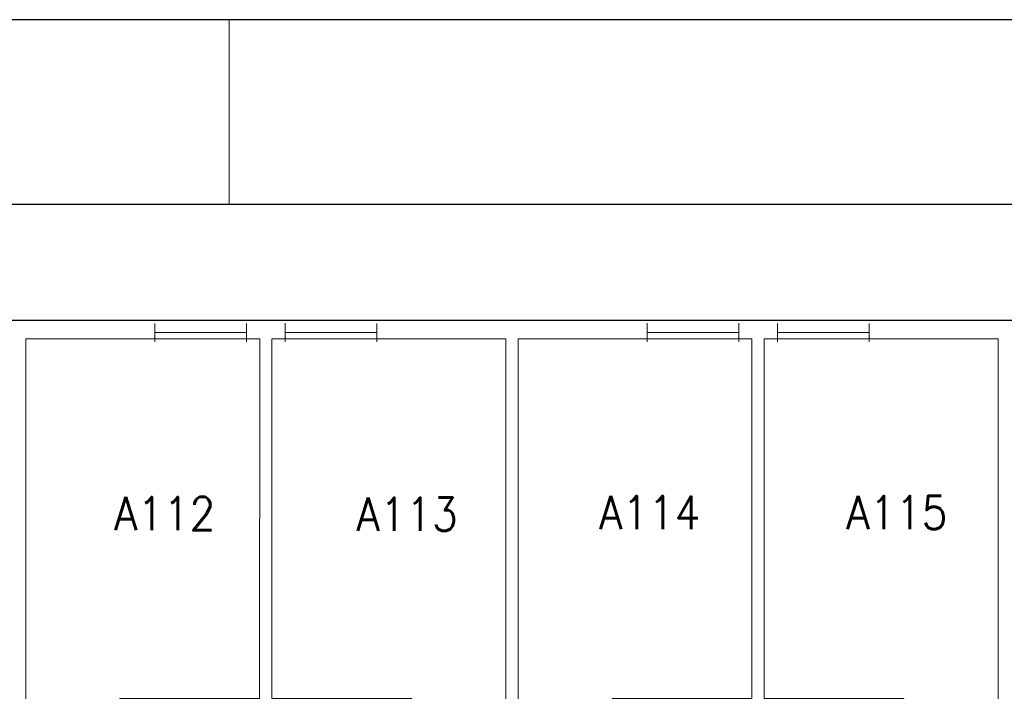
# Model space of a CAD drawing. Header units: metres. Extents: x 150884 to 151010, y 450410 to 450499.
# Tile 22 of 25: x 150943 to 150959, y 450488 to 450499. Entities that reach past the tile are written whole.
import ezdxf
from ezdxf.enums import TextEntityAlignment as Align

# ---------------------------------------------------------------- set-up
doc = ezdxf.new("R2010")
doc.units = ezdxf.units.M
doc.header["$MEASUREMENT"] = 0
for name, color, linetype, lineweight in [('BINNENMUUR', 7, 'Continuous', 0), ('BOUWKUNDE', 7, 'Continuous', 0), ('BUITENMUUR', 7, 'Continuous', 0), ('KADER', 7, 'Continuous', 0), ('LABEL', 7, 'Continuous', 0)]:
    doc.layers.add(name, color=color, linetype=linetype, lineweight=lineweight)
doc.styles.add('Style-STANDARD', font='STANDARD.shx')

# ---------------------------------------------------------------- blocks, each defined once
blk = doc.blocks.new('204')
at = {"layer": 'BOUWKUNDE', "color": 7, "linetype": 'Continuous', "lineweight": 0}
for p, q in [((0, -0.101), (0, 0.101)), ((1, -0.101), (1, 0.1)), ((0, 0), (1, 0))]:
    blk.add_line(p, q, dxfattribs=at)
blk = doc.blocks.new('204_1')
at = {"layer": 'BOUWKUNDE', "color": 7, "linetype": 'Continuous', "lineweight": 0}
for p, q in [((0, -0.101), (0, 0.101)), ((1, -0.1), (1, 0.101)), ((0, 0), (1, 0))]:
    blk.add_line(p, q, dxfattribs=at)
blk = doc.blocks.new('A3L')
at = {"layer": 'KADER', "color": 7, "linetype": 'Continuous', "lineweight": 30}
for p, q in [((2, 57.399), (-82, 57.4)), ((-0.001, 55.399), (-77, 55.4))]:
    blk.add_line(p, q, dxfattribs=at)
at = {"layer": 'KADER', "color": 7, "linetype": 'Continuous', "lineweight": 0}
blk.add_line((-40.002, 57.399), (-40.002, 55.399), dxfattribs=at)

msp = doc.modelspace()

# ---------------------------------------------------------------- linework, layer by layer
at = {"layer": 'BINNENMUUR', "color": 7, "linetype": 'Continuous', "lineweight": 13, "flags": 128}
for points in [[(150943.415, 450493.76), (150943.415, 450486.385), (150944.945, 450486.385), (150944.945, 450487.915), (150947.214, 450487.915), (150947.215, 450493.76)], [(150947.415, 450493.759), (150947.415, 450487.914), (150949.685, 450487.915), (150949.685, 450486.384), (150951.215, 450486.384), (150951.215, 450493.76)], [(150951.415, 450493.759), (150951.415, 450486.385), (150952.945, 450486.384), (150952.945, 450487.915), (150955.215, 450487.915), (150955.215, 450493.76)], [(150955.414, 450493.76), (150955.415, 450487.915), (150957.685, 450487.915), (150957.685, 450486.384), (150959.215, 450486.385), (150959.215, 450493.759)]]:
    msp.add_lwpolyline(points, close=True, dxfattribs=at)
at = {"layer": 'BUITENMUUR', "color": 7, "linetype": 'Continuous', "lineweight": 30, "flags": 128}
msp.add_lwpolyline([(150963.015, 450476.725), (150963.015, 450475.091), (150987.615, 450475.091), (150987.615, 450482.866), (150987.615, 450494.019), (150963.015, 450494.019), (150963.015, 450492.395), (150959.615, 450492.394), (150959.615, 450494.059), (150903.015, 450494.059), (150903.015, 450492.435), (150899.015, 450492.434), (150899.015, 450476.733), (150903.015, 450476.734), (150903.015, 450475.109), (150959.615, 450475.109), (150959.615, 450476.726)], close=True, dxfattribs=at)

# ---------------------------------------------------------------- block references
at = {"layer": 'BOUWKUNDE', "color": 7, "linetype": 'Continuous', "lineweight": 0, "extrusion": (0, 0, -1), "xscale": 1.489406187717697, "yscale": 1.489406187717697, "zscale": 1.489406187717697}
for p in [(-150947.001, 450493.862), (-150955.001, 450493.863)]:
    msp.add_blockref('204_1', p, dxfattribs=at)
at = {"layer": 'BOUWKUNDE', "color": 7, "linetype": 'Continuous', "lineweight": 0, "xscale": 1.489406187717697, "yscale": 1.489406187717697, "zscale": 1.489406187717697}
for name, p in [('204', (150947.629, 450493.863)), ('204_1', (150955.629, 450493.862))]:
    msp.add_blockref(name, p, dxfattribs=at)
at = {"layer": 'KADER', "color": 7, "linetype": 'Continuous', "lineweight": 0, "xscale": 1.5, "yscale": 1.5, "zscale": 1.5}
msp.add_blockref('A3L', (151006.721, 450412.847), dxfattribs=at)

# ---------------------------------------------------------------- texts
at = {"layer": 'LABEL', "color": 7, "linetype": 'Continuous', "lineweight": 0, "style": 'Style-STANDARD'}
for s, p in [('A114', (150952.732, 450490.939)), ('A115', (150956.748, 450490.939)), ('A112', (150944.851, 450490.922)), ('A113', (150948.79, 450490.911))]:
    msp.add_text(s, height=0.54, rotation=359.9999, dxfattribs=at).set_placement(p, align=Align.MIDDLE_LEFT)

doc.saveas('drawing.dxf')
